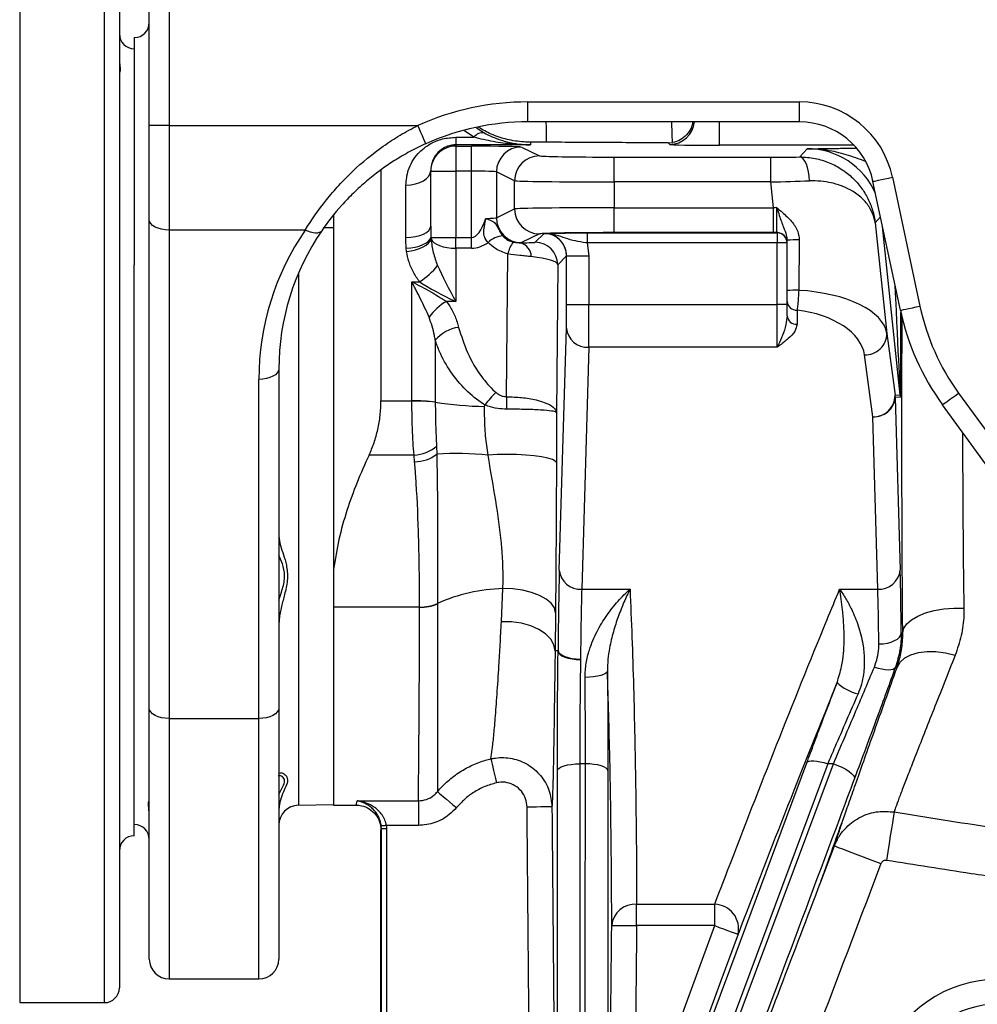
# Model space of a CAD drawing. Extents: x 117 to 1344, y 7 to 1887.
# Tile 9 of 15: x 764 to 956, y 142 to 340. Entities that reach past the tile are written whole.
import ezdxf

# ---------------------------------------------------------------- set-up
doc = ezdxf.new("R2010")
doc.units = 0
doc.layers.get('0').update_dxf_attribs({"linetype": 'CONTINUOUS'})

msp = doc.modelspace()

# ---------------------------------------------------------------- linework, layer by layer
at = {"color": 7, "linetype": 'CONTINUOUS'}
for p, q in [((790.01, 318.57), (790.01, 373.24)), ((794.01, 373.24), (794.01, 318.57)), ((764.01, 367.11), (764.01, 142.49)), ((781.01, 142.49), (781.01, 367.11)), ((784.01, 364.49), (784.01, 145.49)), ((787.01, 336.24), (787.01, 290.64)), ((866.01, 323.31), (920.51, 323.31)), ((866.01, 319.31), (866.01, 323.31)), ((920.51, 319.31), (920.51, 323.31)), ((790.01, 299.69), (790.01, 318.57)), ((794.01, 318.57), (790.01, 318.57)), ((794.01, 318.57), (794.01, 297.59)), ((794.01, 318.57), (843.89, 318.57)), ((920.51, 319.31), (866.01, 319.31)), ((904.45, 314.6), (904.45, 319.31)), ((855.17, 316.22), (853.29, 317.48)), ((855.68, 318.09), (857.25, 317.08)), ((851.51, 316.22), (855.17, 316.22)), ((851.51, 316.22), (851.51, 314.69)), ((851.51, 314.69), (851.51, 314.42)), ((866.51, 314.69), (851.51, 314.69)), ((851.51, 314.42), (854.68, 314.42)), ((851.51, 314.42), (851.51, 309.43)), ((854.68, 309.43), (854.68, 314.42)), ((869.69, 315.22), (866.51, 315.23)), ((866.51, 315.23), (866.51, 314.69)), ((894.14, 315.08), (895.01, 315.16)), ((894.45, 314.77), (894.14, 315.08)), ((931.45, 314.6), (904.45, 314.6)), ((864.68, 314.26), (868.31, 312.5)), ((920.55, 312.26), (922.03, 313.9)), ((883.3, 307.24), (883.3, 312.24)), ((883.3, 312.24), (914.72, 312.24)), ((914.72, 307.24), (914.72, 312.24)), ((836.51, 309.76), (836.51, 263.28)), ((846.51, 309.43), (846.51, 309.54)), ((846.51, 298.39), (846.51, 309.43)), ((846.51, 309.43), (851.51, 309.43)), ((851.51, 309.43), (851.51, 296.12)), ((854.68, 309.43), (851.51, 309.43)), ((854.68, 296.12), (854.68, 309.43)), ((863.31, 307.5), (859.68, 309.26)), ((859.68, 309.26), (859.68, 300.06)), ((841.51, 296.1), (841.51, 306.63)), ((863.31, 301.82), (863.31, 307.5)), ((883.3, 307.24), (883.3, 302.07)), ((914.72, 307.24), (883.3, 307.24)), ((915.26, 302.07), (914.72, 307.24)), ((940.75, 281.48), (935.25, 307.37)), ((939.16, 308.2), (944.66, 282.32)), ((827.01, 300.55), (827.01, 299.78)), ((859.68, 300.06), (863.31, 301.82)), ((883.3, 297.07), (883.3, 302.07)), ((883.3, 302.07), (915.26, 302.07)), ((915.26, 297.07), (915.26, 302.07)), ((790.01, 201.64), (790.01, 299.69)), ((827.01, 299.78), (827.01, 229.52)), ((936.76, 300.27), (935.68, 299.07)), ((935.68, 299.07), (938.02, 276.85)), ((821.3, 297.59), (794.01, 297.59)), ((794.01, 297.59), (794.01, 199.54)), ((827.01, 298.02), (825.08, 298.05)), ((846.51, 298.39), (846.54, 296.12)), ((868.31, 296.82), (864.68, 295.06)), ((867.48, 295.13), (869.25, 296.9)), ((869.25, 296.9), (869.3, 296.91)), ((877.87, 297.02), (916.01, 297.02)), ((877.87, 297.02), (877.87, 295.02)), ((915.26, 297.07), (883.3, 297.07)), ((916.01, 297.02), (916.01, 297.07)), ((916.01, 297.02), (916.01, 295.02)), ((940.73, 264.48), (937.17, 298.31)), ((846.54, 296.12), (851.51, 296.12)), ((846.54, 296.12), (846.57, 295.77)), ((851.51, 293.94), (851.51, 296.12)), ((851.51, 296.12), (854.68, 296.12)), ((854.68, 293.94), (854.68, 296.12)), ((916.01, 295.02), (877.87, 295.02)), ((877.87, 295.02), (878.25, 292.41)), ((918.01, 295.02), (916.01, 295.02)), ((916.01, 282.63), (916.01, 295.02)), ((918.01, 285.46), (918.01, 295.55)), ((841.64, 293.29), (841.57, 293.96)), ((851.51, 293.94), (851.51, 283.27)), ((854.68, 293.94), (851.51, 293.94)), ((861.72, 264.13), (861.96, 292.8)), ((787.01, 175.99), (787.01, 290.64)), ((871.98, 290.63), (871.73, 260.93)), ((873.75, 292.4), (871.98, 290.63)), ((873.76, 292.41), (873.75, 292.4)), ((873.76, 292.41), (878.25, 292.41)), ((873.76, 282.63), (873.76, 292.41)), ((878.25, 292.41), (878.25, 282.63)), ((819.94, 288.92), (819.94, 182.11)), ((842.67, 287.22), (844.25, 287.22)), ((851.51, 283.27), (849.65, 283.27)), ((918.01, 280.39), (918.01, 283.23)), ((873.76, 282.63), (878.25, 282.63)), ((878.25, 282.63), (916.01, 282.63)), ((918.01, 282.63), (916.01, 282.63)), ((916.01, 274.07), (916.01, 282.63)), ((920.01, 281.52), (920.01, 278.68)), ((872.3, 229.34), (873.71, 277.92)), ((938.02, 276.85), (939.69, 264.43)), ((878.21, 274.07), (876.8, 225.49)), ((916.01, 274.07), (878.21, 274.07)), ((935.21, 260.1), (933.54, 272.52)), ((816.01, 269.71), (816.01, 201.64)), ((812.01, 199.54), (812.01, 267.62)), ((836.51, 263.28), (842.72, 263.28)), ((842.72, 263.26), (842.72, 263.28)), ((847.41, 263.05), (847.41, 263.03)), ((939.69, 264.43), (940.73, 264.48)), ((940.75, 264.01), (939.71, 263.96)), ((939.71, 263.96), (940.71, 229.34)), ((952.43, 264.87), (976.32, 231.99)), ((857.38, 262.47), (857.38, 262.46)), ((973.08, 229.64), (949.19, 262.52)), ((936.21, 225.49), (935.21, 260.1)), ((847.65, 254.2), (847.7, 252.62)), ((843.14, 252.43), (834.12, 252.43)), ((843.27, 251.08), (843.14, 252.43)), ((827.01, 229.52), (827.01, 221.86)), ((860.68, 218.98), (860.98, 225.6)), ((876.8, 225.49), (886.49, 225.49)), ((928.55, 225.49), (936.21, 225.49)), ((827.01, 221.86), (827.01, 182.16)), ((844.27, 221.86), (827.01, 221.86)), ((844.27, 221.86), (844.27, 221.9)), ((847.84, 222.6), (847.84, 222.56)), ((871.53, 220.78), (871.45, 213.16)), ((860.68, 218.97), (860.68, 218.98)), ((871.45, 213.16), (871.45, 213.15)), ((872.05, 213.09), (871.45, 213.15)), ((872.05, 213.09), (872.06, 213.22)), ((876.56, 211.47), (876.55, 211.33)), ((940.09, 209.8), (939.75, 209.82)), ((790.01, 151.24), (790.01, 201.64)), ((816.01, 201.64), (816.01, 151.24)), ((794.01, 199.54), (812.01, 199.54)), ((794.01, 199.54), (794.01, 147.24)), ((812.01, 147.24), (812.01, 199.54)), ((877.54, 190.44), (876.42, 190.44)), ((926.17, 190.44), (895.89, 109.14)), ((927.31, 190.44), (926.17, 190.44)), ((819.94, 182.11), (827.01, 182.24)), ((827.01, 182.16), (831.51, 182.16)), ((831.72, 183.01), (844.03, 183.01)), ((844.03, 183.01), (844.03, 178.06)), ((836.61, 177.39), (836.58, 177.95)), ((844.03, 178.06), (837.57, 178.06)), ((929.06, 178.73), (929.06, 178.73)), ((929.06, 178.73), (929.06, 178.73)), ((836.51, 107.78), (836.51, 177.16)), ((837.61, 177.39), (836.61, 177.39)), ((836.61, 107.75), (836.61, 177.39)), ((837.61, 177.39), (837.61, 107.75)), ((924.76, 166.73), (927.5, 173.95)), ((887.82, 162.23), (903.48, 162.23)), ((887.82, 157.95), (887.82, 162.23)), ((903.48, 157.95), (903.48, 162.23)), ((903.48, 157.95), (887.82, 157.95)), ((794.01, 147.24), (812.01, 147.24)), ((764.01, 142.49), (781.01, 142.49))]:
    msp.add_line(p, q, dxfattribs=at)
at = {"color": 7, "linetype": 'CONTINUOUS', "flags": 128}
for points in [[(845.53, 314.92), (845.5, 314.98), (845.41, 315.18), (845.26, 315.51), (845.06, 315.97), (844.81, 316.52), (844.52, 317.16), (844.21, 317.85), (843.89, 318.57)], [(922.48, 307.47), (922.42, 308.4), (922.3, 309.3), (922.12, 310.12), (921.88, 310.84), (921.59, 311.44), (921.27, 311.88), (920.92, 312.16), (920.55, 312.26)], [(841.51, 306.63), (842.48, 306.69), (843.42, 306.86), (844.28, 307.12), (845.04, 307.49), (845.66, 307.93), (846.13, 308.43), (846.41, 308.98), (846.51, 309.54)], [(935.25, 307.37), (935.31, 307.38), (935.53, 307.43), (935.88, 307.5), (936.37, 307.61), (936.97, 307.73), (937.65, 307.88), (938.39, 308.04), (939.16, 308.2)], [(794.01, 297.59), (793.23, 297.63), (792.48, 297.75), (791.78, 297.94), (791.18, 298.2), (790.68, 298.52), (790.31, 298.88), (790.08, 299.28), (790.01, 299.69)], [(824.61, 297.44), (824.41, 297.23), (824.13, 297.08), (823.78, 296.99), (823.37, 296.98), (822.9, 297.03), (822.39, 297.15), (821.85, 297.34), (821.3, 297.59)], [(841.51, 296.1), (842.48, 296.14), (843.42, 296.27), (844.28, 296.48), (845.04, 296.77), (845.66, 297.12), (846.13, 297.51), (846.41, 297.94), (846.51, 298.39)], [(841.57, 293.96), (842.48, 294.04), (843.36, 294.18), (844.18, 294.39), (844.92, 294.66), (845.54, 294.98), (846.03, 295.34), (846.36, 295.73), (846.54, 296.12)], [(841.64, 293.29), (842.55, 293.43), (843.42, 293.64), (844.23, 293.9), (844.96, 294.22), (845.58, 294.58), (846.06, 294.96), (846.4, 295.37), (846.57, 295.77)], [(846.57, 295.77), (846.79, 295.4), (847.16, 295.05), (847.65, 294.73), (848.27, 294.46), (848.99, 294.24), (849.78, 294.08), (850.63, 293.98), (851.51, 293.94)], [(920.45, 295.6), (920.41, 292.25), (920.38, 288.88), (920.34, 285.5)], [(940.75, 281.48), (940.81, 281.5), (941.03, 281.54), (941.39, 281.62), (941.87, 281.72), (942.47, 281.85), (943.15, 281.99), (943.89, 282.15), (944.66, 282.32)], [(816.01, 269.71), (815.93, 269.3), (815.7, 268.91), (815.33, 268.55), (814.84, 268.23), (814.23, 267.97), (813.54, 267.78), (812.79, 267.66), (812.01, 267.62)], [(861.72, 264.13), (861.72, 263.84), (861.72, 263.53), (861.72, 263.22), (861.72, 262.91), (861.71, 262.59), (861.71, 262.27), (861.71, 261.95), (861.71, 261.63)], [(949.19, 262.52), (949.25, 262.56), (949.42, 262.69), (949.72, 262.9), (950.12, 263.19), (950.62, 263.55), (951.18, 263.96), (951.79, 264.41), (952.43, 264.87)], [(871.72, 250.9), (871.5, 251.22), (870.91, 251.52), (869.99, 251.8), (868.75, 252.04), (867.26, 252.25), (865.55, 252.4), (863.71, 252.5), (861.79, 252.53), (859.86, 252.51), (858.01, 252.43)], [(871.53, 220.78), (871.3, 221.75), (870.67, 222.67), (869.68, 223.52), (868.35, 224.26), (866.75, 224.86), (864.94, 225.29), (862.99, 225.54), (860.98, 225.6)], [(941.22, 216.73), (941.44, 217.65), (942.03, 218.54), (942.97, 219.36), (944.23, 220.1), (945.77, 220.72), (947.52, 221.2), (949.44, 221.53), (951.45, 221.69), (953.49, 221.68)], [(871.45, 213.16), (871.21, 214.34), (870.57, 215.48), (869.55, 216.51), (868.19, 217.41), (866.56, 218.13), (864.71, 218.65), (862.72, 218.93), (860.68, 218.98)], [(871.45, 213.15), (871.21, 214.33), (870.57, 215.47), (869.55, 216.5), (868.19, 217.4), (866.56, 218.12), (864.71, 218.64), (862.72, 218.93), (860.68, 218.97)], [(936.43, 214.5), (937.3, 214.55), (938.13, 214.68), (938.91, 214.88), (939.59, 215.16), (940.15, 215.49), (940.57, 215.87), (940.83, 216.28), (940.93, 216.71)], [(940.93, 216.71), (941.19, 216.73), (941.22, 216.73)], [(871.45, 213.16), (871.77, 213.19), (872.06, 213.22)], [(872.05, 213.09), (872.15, 212.76), (872.41, 212.43), (872.83, 212.13), (873.39, 211.87), (874.07, 211.65), (874.85, 211.48), (875.68, 211.38), (876.55, 211.33)], [(872.06, 213.22), (872.16, 212.88), (872.42, 212.56), (872.84, 212.26), (873.4, 211.99), (874.08, 211.77), (874.85, 211.61), (875.69, 211.51), (876.56, 211.47)], [(940.09, 209.8), (940.7, 210.82), (941.63, 211.68), (942.86, 212.34), (944.35, 212.79), (946.04, 213.01), (947.88, 212.99), (949.8, 212.73), (951.75, 212.25)], [(935.52, 209.86), (936.28, 209.64), (937.02, 209.48), (937.71, 209.37), (938.33, 209.33), (938.86, 209.36), (939.28, 209.45), (939.58, 209.61), (939.75, 209.82)], [(881.96, 209.02), (881.86, 208.78), (881.6, 208.56), (881.18, 208.35), (880.62, 208.17), (879.94, 208.01), (879.17, 207.9), (878.33, 207.82), (877.46, 207.79)], [(794.01, 199.54), (793.23, 199.58), (792.48, 199.7), (791.78, 199.89), (791.18, 200.15), (790.68, 200.47), (790.31, 200.84), (790.08, 201.23), (790.01, 201.64)], [(816.01, 201.64), (815.93, 201.23), (815.7, 200.84), (815.33, 200.47), (814.84, 200.15), (814.23, 199.89), (813.54, 199.7), (812.79, 199.58), (812.01, 199.54)], [(858.55, 191.43), (858.6, 191.22), (858.68, 190.87), (858.8, 190.39), (858.94, 189.78), (859.11, 189.08), (859.29, 188.31), (859.49, 187.48), (859.69, 186.62)], [(870.09, 37.21), (898.69, 113.83), (927.31, 190.44)], [(871.92, 189.06), (872.02, 189.33), (872.28, 189.59), (872.7, 189.82), (873.26, 190.03), (873.94, 190.21), (874.71, 190.33), (875.55, 190.41), (876.42, 190.44)], [(876.42, 190.44), (876.45, 126.87), (876.48, 63.3)], [(877.5, 112.5), (877.52, 151.47), (877.54, 190.44)], [(882.04, 189.05), (881.95, 189.32), (881.68, 189.58), (881.26, 189.82), (880.7, 190.03), (880.02, 190.21), (879.25, 190.33), (878.41, 190.41), (877.54, 190.44)], [(891.67, 109.32), (894.68, 117.38), (906.69, 149.63), (921.96, 190.63)], [(921.96, 190.63), (922.12, 190.82), (922.42, 190.95), (922.83, 191.03), (923.36, 191.03), (923.98, 190.98), (924.67, 190.85), (925.41, 190.67), (926.17, 190.44)], [(927.31, 190.44), (928.18, 190.11), (929.02, 189.74), (929.79, 189.34), (930.45, 188.92), (930.97, 188.51), (931.33, 188.12), (931.52, 187.77), (931.53, 187.48)], [(847.84, 184.84), (847.98, 184.72), (848.24, 184.51), (848.61, 184.2), (849.09, 183.8), (849.65, 183.33), (850.28, 182.8), (850.96, 182.23), (851.66, 181.65)], [(870.82, 181.79), (870.71, 181.79), (870.42, 181.79), (869.96, 181.78), (869.33, 181.78), (868.58, 181.77), (867.72, 181.76), (866.79, 181.75), (865.82, 181.75)], [(939.48, 180.77), (939.41, 180.32), (939.29, 179.58), (939.14, 178.6), (938.94, 177.38), (938.72, 175.97), (938.48, 174.42), (938.22, 172.76), (937.95, 171.05)], [(837.57, 178.06), (837.38, 178.04), (837.2, 178.02), (837.03, 178), (836.88, 177.98), (836.76, 177.97), (836.66, 177.96), (836.6, 177.95), (836.58, 177.95)], [(927.5, 173.95), (927.7, 173.88), (928.25, 173.67), (929.12, 173.34), (930.28, 172.9), (931.69, 172.36), (933.3, 171.75), (935.04, 171.09), (936.85, 170.4)], [(882.83, 158), (882.93, 158), (883.22, 158), (883.68, 157.99), (884.3, 157.99), (885.06, 157.98), (885.92, 157.97), (886.85, 157.96), (887.82, 157.95)], [(887.33, 113.75), (891.22, 124.4), (903.48, 157.95)], [(908.17, 156.23), (904.74, 146.84), (892.03, 112.04)], [(903.48, 157.95), (904.39, 157.61), (905.26, 157.29), (906.07, 157), (906.78, 156.74), (907.36, 156.53), (907.8, 156.37), (908.07, 156.27), (908.17, 156.23)]]:
    msp.add_lwpolyline(points, dxfattribs=at)
at = {"color": 7, "linetype": 'CONTINUOUS'}
for centre, radius, start, end in [((787.01, 339.24), 3, 270, 0), ((787.01, 336.99), 3, 180, 270), ((920.51, 304.24), 19.07, 12, 90), ((894.45, 319.78), 5, 270.0207, 354.6234), ((920.51, 304.24), 15.07, 12, 90), ((856.9, 315), 2.11, 80.2774, 144.6909), ((851.51, 309.43), 5, 89.9952, 179.9956), ((864.68, 309.26), 5, 90.0552, 179.9732), ((868.31, 307.49), 5, 90.0572, 179.9711), ((868.31, 301.82), 5, 180.0289, 269.9428), ((864.68, 300.06), 5, 180.0268, 269.9448), ((869.25, 292.4), 4.5, 0.0208, 89.9792), ((869.48, 295.46), 1.46, 81.888, 89.3821), ((916.01, 295.07), 2, 0.002, 90.0074), ((916.01, 295.02), 2, 0.002, 90.0074), ((861.23, 291.74), 4.67, 93.2627, 133.7619), ((867.91, 291.52), 6.08, 142.9332, 167.8365), ((863.65, 292.14), 3.03, 2.0916, 72.5529), ((867.48, 290.63), 4.5, 0.0208, 89.9792), ((919.75, 268.6), 27.01, 88.5026, 93.6943), ((837.12, 298.79), 13.59, 301.6322, 322.3372), ((919.69, 250.61), 34.89, 88.9395, 92.7666), ((855.91, 272.91), 12.11, 121.1374, 143.5667), ((919.87, 283.39), 1.87, 184.7564, 274.0706), ((989.59, 291.87), 49.93, 192, 216), ((989.59, 291.87), 45.93, 192, 216), ((919.87, 280.55), 1.87, 184.7564, 274.0706), ((853.01, 270.8), 7.31, 97.2268, 140.2119), ((877.95, 278.32), 4.26, 185.3521, 273.4666), ((933.7, 276.84), 4.32, 267.9687, 0.0876), ((843.44, 230.17), 33.12, 83.1151, 91.2448), ((843.45, 229.55), 33.72, 83.2619, 91.2477), ((858.59, 335.1), 72.93, 261.1813, 268.9774), ((935.36, 264.42), 4.32, 267.9687, 0.0876), ((935.47, 264.36), 4.26, 266.5328, 354.6476), ((935.2, 263.96), 4.51, 0.0063, 5.993), ((936.25, 264.01), 4.5, 359.9998, 5.9994), ((842.9, 259.67), 7.25, 271.8983, 310.9588), ((843.21, 258.38), 7.31, 270.4734, 307.9248), ((851.67, 188.19), 64.55, 84.3594, 93.5189), ((876.54, 229.74), 4.26, 185.3512, 273.4674), ((936.47, 229.74), 4.26, 266.5327, 354.6486), ((861.56, 192.83), 32.78, 91.0046, 114.7429), ((844.47, 230.41), 8.5, 268.6996, 293.3461), ((844.47, 230.36), 8.5, 268.6631, 293.3206), ((934.35, 213.34), 9.11, 226.1385, 256.6454), ((820.01, 178.11), 4, 91, 180), ((787.01, 175.24), 3, 0, 90), ((787.01, 172.99), 3, 90, 180), ((887.5, 157.54), 4.7, 86.0695, 174.3779), ((903.37, 157.31), 4.92, 347.3687, 88.7337), ((794.01, 151.24), 4, 180, 270), ((812.01, 151.24), 4, 270, 0), ((960.46, 122.16), 25.04, 90, 159.5484), ((781.01, 145.49), 3, 270, 0), ((960.46, 122.16), 20.04, 90, 159.5484)]:
    msp.add_arc(centre, radius, start, end, dxfattribs=at)
for centre, major_axis, ratio, start_param, end_param in [((866.01, 269.3), (0, 54.01), 0.999848, 0, 0.422016), ((866.01, 269.3), (0, 50.01), 0.999823, 0, 0.422016), ((854.68, 314.25), (10, 0), 0.017455, 0.035984, 1.570796), ((904.45, 314.78), (10, 0), 0.017455, 3.159046, 4.712389), ((883.3, 312.5), (15, 0), 0.017455, 3.177577, 4.712389), ((922.03, 298.9), (10.04, 11.15), 0.999541, 5.858594, 7.016086), ((914.69, 312.5), (15.08, 0), 0.017359, 4.714214, 5.111773), ((854.68, 309.25), (5, 0), 0.03491, 0.035984, 1.570796), ((883.3, 307.51), (20, 0), 0.013091, 3.177577, 4.712389), ((914.69, 307.51), (20.06, 0.52), 0.013082, 4.71342, 5.110979), ((883.3, 301.81), (20, 0), 0.013091, 1.570796, 3.105608), ((915.29, 301.81), (20.06, 0.52), 0.013082, 1.537932, 1.571828), ((854.68, 316.76), (0, 20.64), 0.242295, 3.141593, 3.758011), ((854.68, 300.06), (5, 0), 0.03491, 5.328807, 6.247201), ((866.01, 267.62), (54, 0), 0.989512, 2.546096, 3.141593), ((866.01, 269.71), (50, 0), 0.988685, 2.546096, 3.141593), ((883.3, 296.81), (15, 0), 0.017455, 2.783415, 3.105608), ((883.3, 296.81), (15, 0), 0.017455, 1.570796, 2.739519), ((915.29, 296.81), (15.08, 0), 0.017359, 1.523071, 1.572621), ((854.68, 314.58), (0, 20.64), 0.484591, 3.141593, 3.479863), ((861.98, 295.13), (5.5, 0), 0.019561, 5.199625, 6.263624), ((854.68, 295.06), (10, 0), 0.017455, 6.123128, 6.247201), ((861.98, 290.63), (10, -0.04), 0.185469, 0.018493, 1.082492), ((851.51, 285.45), (-4.91, 9.25), 0.099424, 0.942958, 1.755713), ((851.51, 285.45), (9.96, -4.67), 0.180092, 3.983779, 4.796535), ((917.98, 276.21), (20.08, 0.02), 0.46527, 0.065899, 1.452644), ((936.25, 354.91), (-4.48, 90.43), 0.000968, 3.14155, 3.85311), ((873.66, 282.63), (0, 5.5), 0.017455, 3.683575, 4.712389), ((878.16, 282.63), (0, 10), 0.0096, 3.683575, 4.712389), ((917.98, 272.36), (15.61, -0.91), 0.595165, 0.114936, 1.475097), ((940.75, 354.91), (0, 90.9), 0.001824, 3.141688, 3.763408), ((872.61, 199.79), (0, 34.5), 0.017455, 0.541982, 1.170863), ((940.4, 199.79), (0, 34.5), 0.017455, 5.224877, 5.741203), ((877.11, 199.79), (0, 30), 0.020073, 0.541982, 1.170863), ((935.9, 199.79), (0, 30), 0.020073, 5.224877, 5.741203), ((831.51, 257.16), (0, 75), 0.018619, 3.141593, 3.292161), ((836.51, 257.16), (0, 80), 0.017455, 3.142683, 3.217976)]:
    msp.add_ellipse(centre, major_axis=major_axis, ratio=ratio, start_param=start_param, end_param=end_param, dxfattribs=at)
for points, knots in [([(784.02, 331.9), (784.04, 331.56), (784.1, 330.58), (784.25, 329.51), (784.04, 329.11), (784.02, 329.14), (784.02, 329.14)], [0, 0, 0, 0, 0.201052, 0.577238, 0.981367, 1, 1, 1, 1]), ([(821.3, 297.59), (822.56, 299.62), (823.97, 301.65), (826.35, 304.62), (827.18, 305.59), (828.95, 307.52), (829.88, 308.47), (832.75, 311.2), (834.8, 312.89), (838.07, 315.2), (839.2, 315.94), (841.5, 317.32), (842.68, 317.97), (843.89, 318.57)], [0, 0, 0, 0, 0.25, 0.25, 0.375, 0.375, 0.5, 0.5, 0.75, 0.75, 0.875, 0.875, 1, 1, 1, 1]), ([(869.62, 319.31), (869.63, 318.84), (869.65, 317.68), (869.68, 316.14), (869.69, 315.22)], [0, 0, 0, 0, 0.403615, 1, 1, 1, 1]), ([(895.01, 315.16), (894.96, 316.64), (894.92, 318.15), (894.87, 319.28), (894.86, 319.31)], [0, 0, 0, 0, 0.976666, 1, 1, 1, 1]), ([(899.06, 319.31), (898.98, 318.88), (898.8, 317.93), (897.91, 316.66), (896.61, 315.6), (895.54, 315.3), (895.01, 315.16)], [0, 0, 0, 0, 0.2106409, 0.4780603, 0.7389017, 1, 1, 1, 1]), ([(866.51, 315.23), (866.06, 315.24), (864.49, 315.28), (861.81, 315.71), (858.73, 316.68), (856.92, 317.72), (856.09, 318.2)], [0, 0, 0, 0, 0.122462, 0.428963, 0.735488, 1, 1, 1, 1]), ([(857.25, 317.08), (858.01, 316.68), (858.77, 316.33), (860.3, 315.75), (861.07, 315.5), (862.61, 315.11), (863.39, 314.97), (864.56, 314.81), (864.95, 314.77), (865.53, 314.73), (865.73, 314.72), (866.12, 314.7), (866.31, 314.7), (866.51, 314.69)], [0, 0, 0, 0, 0.25, 0.25, 0.5, 0.5, 0.75, 0.75, 0.875, 0.875, 0.9375, 0.9375, 1, 1, 1, 1]), ([(845.53, 314.92), (844.44, 314.43), (843.37, 313.9), (841.27, 312.78), (840.25, 312.18), (837.25, 310.28), (835.36, 308.89), (833.13, 307), (832.69, 306.61), (831.82, 305.82), (831.4, 305.42), (830.16, 304.21), (829.37, 303.39), (827.13, 300.89), (825.8, 299.17), (824.61, 297.44)], [0, 0, 0, 0, 0.125, 0.125, 0.25, 0.25, 0.5, 0.5, 0.5625, 0.5625, 0.625, 0.625, 0.75, 0.75, 1, 1, 1, 1]), ([(841.51, 306.63), (841.6, 307.63), (841.75, 309.27), (842.74, 311.35), (843.82, 312.85), (845.11, 314.05), (846.69, 315.11), (848.82, 316.01), (850.61, 316.15), (851.51, 316.22)], [0, 0, 0, 0, 0.210027, 0.346565, 0.483029, 0.589885, 0.696618, 0.847, 1, 1, 1, 1]), ([(851.51, 314.69), (851.23, 314.68), (850.77, 314.66), (849.88, 314.44), (848.73, 313.92), (847.5, 312.8), (846.67, 311.29), (846.56, 310.08), (846.51, 309.54)], [0, 0, 0, 0, 0.068459, 0.116416, 0.247287, 0.461898, 0.763116, 1, 1, 1, 1]), ([(866.51, 314.69), (866.5, 314.69), (865.31, 314.7), (862.82, 314.82), (859.04, 315.27), (856.46, 315.9), (855.17, 316.22)], [0, 0, 0, 0, 0.002625, 0.312993, 0.655039, 1, 1, 1, 1]), ([(894.14, 315.08), (890.05, 315.11), (881.85, 315.15), (873.74, 315.2), (869.69, 315.22)], [0, 0, 0, 0, 0.4998671, 1, 1, 1, 1]), ([(922.03, 313.9), (922.04, 313.9), (923, 313.92), (924.92, 313.95), (927.88, 313.99), (930.16, 314.02), (931.5, 314.03), (931.75, 314.03)], [0, 0, 0, 0, 0.001667, 0.324649, 0.647223, 0.932695, 1, 1, 1, 1]), ([(933.73, 311.38), (932.44, 311.86), (929.89, 312.8), (926.01, 313.69), (923.36, 313.91), (922.04, 313.9), (922.03, 313.9)], [0, 0, 0, 0, 0.336233, 0.667352, 0.99803, 1, 1, 1, 1]), ([(920.55, 312.26), (921.61, 312.27), (922.63, 312.16), (924.12, 311.87), (924.6, 311.75), (925.56, 311.46), (926.03, 311.29), (927.37, 310.73), (928.21, 310.28), (929.38, 309.52), (929.75, 309.25), (930.48, 308.68), (930.82, 308.38), (931.8, 307.45), (932.38, 306.79), (933.4, 305.4), (933.85, 304.67), (934.42, 303.52), (934.6, 303.13), (934.91, 302.34), (935.05, 301.94), (935.29, 301.13), (935.39, 300.72), (935.52, 300.11), (935.56, 299.9), (935.61, 299.59), (935.63, 299.49), (935.66, 299.28), (935.67, 299.17), (935.68, 299.07)], [0, 0, 0, 0, 0.125, 0.125, 0.1875, 0.1875, 0.25, 0.25, 0.375, 0.375, 0.4375, 0.4375, 0.5, 0.5, 0.625, 0.625, 0.75, 0.75, 0.8125, 0.8125, 0.875, 0.875, 0.9375, 0.9375, 0.96875, 0.96875, 0.984375, 0.984375, 1, 1, 1, 1]), ([(935.68, 299.07), (935.68, 299.08), (935.68, 299.08), (935.68, 299.11), (935.66, 299.2), (935.62, 299.48), (935.42, 300.41), (934.79, 301.93), (933.35, 303.79), (931.44, 305.29), (929.24, 306.39), (927.06, 307.06), (924.79, 307.45), (923.25, 307.46), (922.48, 307.47)], [0, 0, 0, 0, 0.001121, 0.002193, 0.006866, 0.021512, 0.067682, 0.22389, 0.388476, 0.552915, 0.676066, 0.799108, 0.89959, 1, 1, 1, 1]), ([(916.01, 297.07), (916, 297.14), (915.98, 297.27), (915.96, 298.16), (915.95, 299.45), (915.94, 300.84), (915.94, 301.74), (915.94, 302.09)], [0, 0, 0, 0, 0.216971, 0.433858, 0.650526, 0.866993, 1, 1, 1, 1]), ([(915.94, 302.09), (915.94, 302.08), (916.11, 301.55), (916.55, 300.17), (917.19, 298.35), (917.86, 296.85), (917.97, 295.9), (918.01, 295.55)], [0, 0, 0, 0, 0.001956, 0.228679, 0.588632, 0.850882, 1, 1, 1, 1]), ([(915.94, 302.09), (915.94, 302.09), (916.32, 301.76), (917.36, 300.89), (918.91, 299.43), (920.23, 297.55), (920.39, 296.18), (920.45, 295.6)], [0, 0, 0, 0, 0.001543, 0.182045, 0.499183, 0.790111, 1, 1, 1, 1]), ([(858, 295.11), (857.79, 295.36), (857.49, 295.7), (857.17, 296.47), (857.1, 297.23), (857.22, 298.13), (857.35, 298.82), (857.47, 299.38), (857.53, 299.68), (857.56, 299.84), (857.57, 299.9), (857.57, 299.92), (857.57, 299.92)], [0, 0, 0, 0, 0.196256, 0.273606, 0.488299, 0.63034, 0.806726, 0.90061, 0.966387, 0.989329, 0.996467, 1, 1, 1, 1]), ([(857.57, 299.92), (857.58, 299.92), (857.71, 299.88), (857.95, 299.79), (858.39, 299.62), (859.01, 299.32), (859.48, 298.95), (859.81, 298.39), (860.01, 297.99), (860.21, 297.58), (860.52, 297.01), (860.78, 296.65), (860.96, 296.4)], [0, 0, 0, 0, 0.002716, 0.075049, 0.146942, 0.287772, 0.534839, 0.621225, 0.685833, 0.750102, 0.826013, 1, 1, 1, 1]), ([(869.3, 296.91), (869.3, 296.91), (869.36, 296.91), (869.43, 296.91), (869.5, 296.91)], [0, 0, 0, 0, 0.039425, 1, 1, 1, 1]), ([(873.76, 292.41), (873.71, 292.91), (873.61, 293.92), (872.83, 295.27), (871.69, 296.29), (870.44, 296.82), (869.61, 296.88), (869.3, 296.91)], [0, 0, 0, 0, 0.216003, 0.431935, 0.647791, 0.863632, 1, 1, 1, 1]), ([(869.69, 296.9), (869.56, 296.9), (869.43, 296.91), (869.3, 296.91), (869.3, 296.91)], [0, 0, 0, 0, 0.967259, 1, 1, 1, 1]), ([(869.5, 296.91), (869.92, 296.92), (870.75, 296.95), (872.4, 296.98), (874.63, 297.01), (876.66, 297.02), (877.74, 297.02), (877.87, 297.02)], [0, 0, 0, 0, 0.217371, 0.4339, 0.698655, 0.965059, 1, 1, 1, 1]), ([(877.87, 295.02), (877.78, 295.03), (876.98, 295.13), (875.41, 295.38), (873.51, 295.94), (871.65, 296.63), (870.34, 296.81), (869.69, 296.9)], [0, 0, 0, 0, 0.028745, 0.255234, 0.503395, 0.752375, 1, 1, 1, 1]), ([(846.57, 295.77), (846.65, 294.86), (846.8, 293.96), (847.23, 292.19), (847.51, 291.33), (847.88, 290.49)], [0, 0, 0, 0, 0.5, 0.5, 1, 1, 1, 1]), ([(861.96, 292.8), (861.09, 293.1), (859.58, 293.63), (858.47, 294.67), (858, 295.11)], [0, 0, 0, 0, 0.577533, 1, 1, 1, 1]), ([(860.96, 296.4), (861.09, 296.26), (861.3, 296.03), (861.92, 295.58), (862.51, 295.32), (862.99, 295.2), (863.05, 295.18)], [0, 0, 0, 0, 0.2643467, 0.4245154, 0.9208624, 1, 1, 1, 1]), ([(863.05, 295.18), (863.24, 295.15), (863.52, 295.09), (864.04, 295.04), (864.34, 295.04), (864.56, 295.04)], [0, 0, 0, 0, 0.311497, 0.481973, 1, 1, 1, 1]), ([(844.25, 287.22), (843.81, 287.85), (842.93, 289.12), (842.06, 291.19), (841.78, 292.61), (841.64, 293.29)], [0, 0, 0, 0, 0.3348341, 0.6799956, 1, 1, 1, 1]), ([(866.68, 292.25), (866.32, 292.29), (865.94, 292.33), (865.18, 292.41), (864.79, 292.45), (863.59, 292.58), (862.78, 292.68), (861.96, 292.8)], [0, 0, 0, 0, 0.25, 0.25, 0.5, 0.5, 1, 1, 1, 1]), ([(842.72, 263.28), (842.72, 265.14), (842.71, 268.86), (842.7, 274.38), (842.69, 279.84), (842.68, 284.1), (842.67, 286.54), (842.67, 287.22)], [0, 0, 0, 0, 0.227357, 0.455708, 0.683076, 0.911436, 1, 1, 1, 1]), ([(846.17, 280.1), (845.9, 280.71), (845.62, 281.32), (845.05, 282.53), (844.76, 283.13), (844.17, 284.33), (843.87, 284.92), (843.42, 285.79), (843.27, 286.08), (842.97, 286.66), (842.82, 286.94), (842.67, 287.22)], [0, 0, 0, 0, 0.25, 0.25, 0.5, 0.5, 0.75, 0.75, 0.875, 0.875, 1, 1, 1, 1]), ([(842.67, 287.22), (842.68, 287.22), (843.95, 286.59), (846.36, 285.32), (848.61, 283.92), (849.65, 283.27)], [0, 0, 0, 0, 0.002519, 0.536739, 1, 1, 1, 1]), ([(918.01, 283.23), (918.01, 283.35), (918.01, 283.49), (918.01, 283.81), (918.01, 283.99), (918.01, 284.37), (918.01, 284.58), (918.01, 285.02), (918.01, 285.24), (918.01, 285.46)], [0, 0, 0, 0, 0.25, 0.25, 0.5, 0.5, 0.75, 0.75, 1, 1, 1, 1]), ([(920.34, 285.5), (920.32, 284.99), (920.27, 283.97), (920.16, 282.61), (920.07, 281.86), (920.01, 281.55), (920.01, 281.52)], [0, 0, 0, 0, 0.319094, 0.636454, 0.95684, 1, 1, 1, 1]), ([(849.65, 283.27), (850.09, 282.63), (850.97, 281.32), (851.69, 279.52), (851.99, 278.41), (852.09, 278.05)], [0, 0, 0, 0, 0.39682, 0.80448, 1, 1, 1, 1]), ([(847.4, 275.48), (847.35, 275.8), (847.11, 277.38), (846.59, 278.89), (846.17, 280.1)], [0, 0, 0, 0, 0.205416, 1, 1, 1, 1]), ([(918.01, 280.39), (917.95, 279.8), (917.81, 278.42), (917.11, 276.41), (916.49, 275), (916.13, 274.29), (916.04, 274.12), (916.01, 274.08), (916.01, 274.07), (916.01, 274.07)], [0, 0, 0, 0, 0.246398, 0.568438, 0.890047, 0.974827, 0.994308, 0.997858, 1, 1, 1, 1]), ([(941.22, 216.73), (941.2, 219.55), (941.15, 225.21), (941.1, 234.15), (941.07, 243.53), (941.05, 253.33), (941.05, 263.4), (941.07, 272.4), (941.09, 277.88), (941.1, 280.11)], [0, 0, 0, 0, 0.143471, 0.287328, 0.430792, 0.584934, 0.739566, 0.893704, 1, 1, 1, 1]), ([(852.09, 278.05), (852.63, 276.34), (853.71, 272.87), (856.24, 268.54), (858.43, 266.02), (859.49, 265.08), (859.56, 265.02)], [0, 0, 0, 0, 0.358439, 0.727951, 0.982514, 1, 1, 1, 1]), ([(920.01, 278.68), (919.9, 278.2), (919.68, 277.19), (918.29, 275.79), (916.98, 274.78), (916.2, 274.21), (916.01, 274.07), (916.01, 274.07)], [0, 0, 0, 0, 0.2826527, 0.5911259, 0.9013698, 0.9981979, 1, 1, 1, 1]), ([(857.38, 262.46), (857.28, 262.53), (855.88, 263.41), (853.34, 265.51), (850.39, 269.1), (848.46, 272.53), (847.67, 274.72), (847.4, 275.48)], [0, 0, 0, 0, 0.01922, 0.278607, 0.563515, 0.848772, 1, 1, 1, 1]), ([(859.56, 265.02), (859.53, 264.99), (859.14, 264.62), (858.35, 263.78), (857.71, 262.92), (857.38, 262.47)], [0, 0, 0, 0, 0.037702, 0.498974, 1, 1, 1, 1]), ([(859.56, 265.02), (859.66, 264.94), (860.04, 264.63), (860.74, 264.23), (861.42, 264.16), (861.72, 264.13)], [0, 0, 0, 0, 0.1619464, 0.6283263, 1, 1, 1, 1]), ([(834.12, 252.43), (834.47, 253.23), (835.17, 254.84), (835.91, 257.53), (836.41, 260.37), (836.48, 262.3), (836.51, 263.28)], [0, 0, 0, 0, 0.246947, 0.500119, 0.746101, 1, 1, 1, 1]), ([(843.14, 252.43), (843.07, 253.26), (842.94, 254.95), (842.84, 257.04), (842.75, 259.8), (842.73, 261.68), (842.72, 263.26)], [0, 0, 0, 0, 0.247936, 0.500897, 0.580349, 1, 1, 1, 1]), ([(847.41, 263.03), (847.42, 261.92), (847.43, 259.68), (847.53, 256.7), (847.62, 254.91), (847.65, 254.2)], [0, 0, 0, 0, 0.36813, 0.747327, 1, 1, 1, 1]), ([(861.72, 264.13), (862.73, 264.1), (864.85, 264.03), (867.43, 263.58), (869.65, 262.92), (871.25, 262.06), (871.71, 261.31), (871.73, 260.93), (871.73, 260.93)], [0, 0, 0, 0, 0.194884, 0.406117, 0.54987, 0.774188, 0.998192, 1, 1, 1, 1]), ([(857.29, 262.18), (857.29, 262.21), (857.32, 262.29), (857.35, 262.38), (857.37, 262.45), (857.38, 262.46)], [0, 0, 0, 0, 0.266032, 0.863598, 1, 1, 1, 1]), ([(858.01, 252.43), (857.82, 253.7), (857.44, 256.29), (857.31, 259.59), (857.29, 261.56), (857.29, 262.18)], [0, 0, 0, 0, 0.399446, 0.809223, 1, 1, 1, 1]), ([(861.71, 261.63), (861.12, 261.65), (859.83, 261.71), (858.38, 262.08), (857.58, 262.39), (857.38, 262.47)], [0, 0, 0, 0, 0.390508, 0.846911, 1, 1, 1, 1]), ([(871.73, 260.93), (871.73, 260.93), (871.71, 261.03), (871.25, 261.21), (869.64, 261.4), (867.43, 261.53), (864.84, 261.61), (862.72, 261.62), (861.71, 261.63)], [0, 0, 0, 0, 0.001809, 0.225832, 0.450099, 0.593824, 0.805063, 1, 1, 1, 1]), ([(871.73, 260.93), (871.73, 259.26), (871.73, 255.9), (871.72, 252.58), (871.72, 250.9)], [0, 0, 0, 0, 0.497472, 1, 1, 1, 1]), ([(953.24, 256.95), (953.24, 255.91), (953.23, 251.93), (953.26, 244.81), (953.32, 235.75), (953.4, 227.95), (953.46, 223.39), (953.49, 221.68)], [0, 0, 0, 0, 0.085283, 0.326125, 0.585466, 0.844814, 1, 1, 1, 1]), ([(834.12, 252.43), (833.29, 250.6), (831.63, 246.95), (829.6, 241.28), (827.96, 235.48), (827.32, 231.5), (827.01, 229.52)], [0, 0, 0, 0, 0.24768, 0.495315, 0.747685, 1, 1, 1, 1]), ([(844.27, 221.9), (844.23, 226.98), (844.17, 235.73), (843.69, 245.46), (843.35, 250.1), (843.27, 251.08)], [0, 0, 0, 0, 0.521748, 0.89963, 1, 1, 1, 1]), ([(847.7, 252.62), (847.76, 249.57), (847.88, 242.96), (847.84, 232.95), (847.84, 226.05), (847.84, 222.6)], [0, 0, 0, 0, 0.299383, 0.649555, 1, 1, 1, 1]), ([(860.98, 225.6), (861.01, 226.93), (861.05, 229.58), (860.71, 235.1), (859.77, 242.16), (858.66, 248.44), (858.1, 251.89), (858.01, 252.43)], [0, 0, 0, 0, 0.1554686, 0.3109631, 0.6273697, 0.9418926, 1, 1, 1, 1]), ([(871.72, 250.9), (871.72, 250.28), (871.7, 246.37), (871.67, 239.29), (871.61, 229.78), (871.56, 223.79), (871.53, 220.78)], [0, 0, 0, 0, 0.058983, 0.371477, 0.684087, 1, 1, 1, 1]), ([(816.01, 236.11), (816.09, 235.51), (816.25, 234.41), (816.95, 232.41), (817.62, 230.22), (817.87, 227.6), (817.29, 224.9), (816.6, 222.32), (816.1, 220.13), (816.03, 218.77), (816.01, 218.25)], [0, 0, 0, 0, 0.14306, 0.264052, 0.387255, 0.533387, 0.677583, 0.799747, 0.924429, 1, 1, 1, 1]), ([(816.01, 223.28), (816.19, 223.82), (816.66, 225.25), (817.33, 227.57), (817.01, 230.02), (816.36, 231.55), (816.06, 232.22), (816.01, 232.34)], [0, 0, 0, 0, 0.165733, 0.436614, 0.707324, 0.944184, 1, 1, 1, 1]), ([(877.46, 207.79), (877.5, 208.74), (877.59, 210.65), (878.42, 213.78), (879.8, 217.06), (881.81, 220.33), (884.07, 223.17), (885.68, 224.77), (886.49, 225.48), (886.49, 225.49)], [0, 0, 0, 0, 0.120486, 0.241252, 0.426024, 0.611175, 0.804849, 0.998599, 1, 1, 1, 1]), ([(886.49, 225.49), (886.49, 225.48), (886.08, 224.66), (885.27, 222.92), (884.13, 220.08), (883.11, 217.01), (882.43, 214.11), (882.01, 211.42), (881.98, 209.82), (881.96, 209.02)], [0, 0, 0, 0, 0.001502, 0.198385, 0.39524, 0.581225, 0.767075, 0.883598, 1, 1, 1, 1]), ([(886.49, 225.49), (886.62, 222.27), (887.03, 212.38), (887.56, 192.46), (887.78, 174.59), (887.82, 163.4), (887.82, 162.23)], [0, 0, 0, 0, 0.1525, 0.469323, 0.944572, 1, 1, 1, 1]), ([(903.48, 162.23), (904.34, 164.5), (908.43, 175.17), (915.87, 194.23), (923.42, 213.04), (927.71, 223.45), (928.55, 225.49)], [0, 0, 0, 0, 0.10743, 0.505335, 0.903237, 1, 1, 1, 1]), ([(928.04, 206.77), (928.38, 207.85), (929.01, 209.83), (929.35, 212.59), (929.5, 215.42), (929.42, 218.38), (929.09, 221.96), (928.76, 224.22), (928.55, 225.48), (928.55, 225.49)], [0, 0, 0, 0, 0.143238, 0.262657, 0.382173, 0.554037, 0.725995, 0.998587, 1, 1, 1, 1]), ([(928.55, 225.49), (928.55, 225.48), (928.97, 224.9), (929.81, 223.64), (931.1, 221.24), (932.34, 218.23), (933.22, 214.86), (933.57, 211.54), (933.45, 208.81), (933, 206.42), (932.5, 205.13), (932.25, 204.48)], [0, 0, 0, 0, 0.001312, 0.133334, 0.265335, 0.433511, 0.601419, 0.722717, 0.843782, 0.921925, 1, 1, 1, 1]), ([(844.03, 183.01), (844.03, 183.41), (844.04, 184.32), (844.06, 186.75), (844.09, 190.22), (844.13, 194.55), (844.16, 199.66), (844.2, 205.45), (844.23, 211.25), (844.25, 216.75), (844.27, 220.16), (844.27, 221.86)], [0, 0, 0, 0, 0.098296, 0.221835, 0.345786, 0.469325, 0.590076, 0.711212, 0.831962, 0.915981, 1, 1, 1, 1]), ([(847.84, 222.56), (847.84, 219.67), (847.84, 215.31), (847.84, 210.02), (847.84, 205.98), (847.84, 202.02), (847.84, 198.18), (847.84, 194.72), (847.84, 191.78), (847.84, 189.36), (847.84, 187.42), (847.84, 185.86), (847.84, 185.18), (847.84, 184.84)], [0, 0, 0, 0, 0.148082, 0.223609, 0.299136, 0.388927, 0.478719, 0.571099, 0.663479, 0.746602, 0.829725, 0.914862, 1, 1, 1, 1]), ([(953.49, 221.68), (953.49, 221.22), (953.48, 219.33), (953.07, 216.07), (952.19, 213.53), (951.75, 212.25)], [0, 0, 0, 0, 0.13899, 0.564106, 1, 1, 1, 1]), ([(858.55, 191.43), (858.56, 191.46), (858.65, 191.94), (858.84, 193.21), (859.13, 195.9), (859.46, 199.55), (859.81, 204.24), (860.15, 209.37), (860.44, 214.33), (860.6, 217.43), (860.68, 218.97)], [0, 0, 0, 0, 0.010548, 0.158237, 0.306404, 0.454077, 0.618659, 0.783234, 0.891617, 1, 1, 1, 1]), ([(940.93, 216.71), (940.89, 215.58), (940.81, 213.28), (940.11, 210.98), (939.75, 209.82)], [0, 0, 0, 0, 0.491544, 1, 1, 1, 1]), ([(940.09, 209.8), (940.37, 210.71), (940.93, 212.54), (941.22, 214.94), (941.22, 216.39), (941.22, 216.73)], [0, 0, 0, 0, 0.429039, 0.864739, 1, 1, 1, 1]), ([(935.52, 209.86), (935.74, 210.47), (936.19, 211.72), (936.41, 213.29), (936.42, 214.21), (936.43, 214.5)], [0, 0, 0, 0, 0.398131, 0.808382, 1, 1, 1, 1]), ([(871.45, 213.15), (871.43, 211.38), (871.38, 207.84), (871.3, 202.16), (871.21, 196.32), (871.12, 191), (871.02, 186.88), (870.93, 183.87), (870.86, 182.4), (870.83, 181.86), (870.82, 181.79)], [0, 0, 0, 0, 0.1075036, 0.2150088, 0.3778601, 0.5407205, 0.6863129, 0.8323948, 0.9780064, 1, 1, 1, 1]), ([(871.92, 189.06), (871.92, 191.1), (871.92, 195.27), (871.94, 201.53), (871.99, 207.58), (872.03, 211.24), (872.05, 213.09)], [0, 0, 0, 0, 0.258336, 0.525956, 0.759595, 1, 1, 1, 1]), ([(951.75, 212.25), (950.99, 210.33), (949.47, 206.51), (947.38, 201.23), (945.45, 196.36), (943.81, 192.17), (942.45, 188.69), (941.34, 185.81), (940.43, 183.43), (939.83, 181.77), (939.57, 181.05), (939.48, 180.77)], [0, 0, 0, 0, 0.120196, 0.240387, 0.364879, 0.489368, 0.597863, 0.706358, 0.81814, 0.929922, 1, 1, 1, 1]), ([(876.55, 211.33), (876.53, 209.77), (876.49, 206.59), (876.44, 201.4), (876.42, 195.91), (876.42, 192.28), (876.42, 190.44)], [0, 0, 0, 0, 0.233572, 0.473914, 0.732315, 1, 1, 1, 1]), ([(927.31, 190.44), (928.04, 192.15), (929.53, 195.63), (931.69, 200.71), (933.71, 205.51), (934.91, 208.4), (935.52, 209.86)], [0, 0, 0, 0, 0.268654, 0.544823, 0.770195, 1, 1, 1, 1]), ([(927.5, 173.95), (927.61, 174.28), (927.86, 175.08), (928.47, 176.92), (929.38, 179.57), (930.52, 182.85), (931.92, 186.83), (933.58, 191.51), (935.51, 196.96), (937.67, 203.02), (939.29, 207.54), (940.09, 209.8)], [0, 0, 0, 0, 0.072305, 0.180646, 0.288987, 0.400581, 0.512176, 0.631955, 0.751736, 0.875866, 1, 1, 1, 1]), ([(939.75, 209.82), (939.15, 208.18), (937.95, 204.86), (935.95, 199.39), (933.77, 193.5), (932.28, 189.51), (931.53, 187.48)], [0, 0, 0, 0, 0.225417, 0.455462, 0.723855, 1, 1, 1, 1]), ([(877.54, 190.44), (877.54, 192.04), (877.54, 195.3), (877.53, 199.93), (877.5, 204.14), (877.47, 206.57), (877.46, 207.79)], [0, 0, 0, 0, 0.283199, 0.574609, 0.785643, 1, 1, 1, 1]), ([(881.96, 209.02), (881.97, 207.63), (882, 204.83), (882.03, 200.05), (882.04, 194.7), (882.04, 190.95), (882.04, 189.05)], [0, 0, 0, 0, 0.211098, 0.425512, 0.70865, 1, 1, 1, 1]), ([(882.83, 158), (882.82, 159.17), (882.78, 170.35), (882.6, 187.35), (882.13, 203.19), (881.96, 209.02)], [0, 0, 0, 0, 0.068632, 0.65703, 1, 1, 1, 1]), ([(928.04, 206.77), (925.55, 200.58), (919.68, 186.01), (913.12, 169.16), (909.04, 158.5), (908.17, 156.23)], [0, 0, 0, 0, 0.367924, 0.865619, 1, 1, 1, 1]), ([(921.96, 190.63), (922.45, 191.94), (922.95, 193.27), (923.96, 195.96), (924.46, 197.31), (925.98, 201.36), (927.01, 204.06), (928.04, 206.77)], [0, 0, 0, 0, 0.25, 0.25, 0.5, 0.5, 1, 1, 1, 1]), ([(932.25, 204.48), (931.48, 202.72), (929.92, 199.15), (927.87, 194.41), (926.65, 191.55), (926.17, 190.44)], [0, 0, 0, 0, 0.373955, 0.758229, 1, 1, 1, 1]), ([(858.55, 191.43), (858.86, 191.49), (860.26, 191.77), (862.87, 191.67), (866.06, 190.44), (868.66, 188.19), (870.45, 185.19), (870.7, 182.92), (870.82, 181.79)], [0, 0, 0, 0, 0.05362, 0.240132, 0.428538, 0.618777, 0.809591, 1, 1, 1, 1]), ([(847.84, 184.84), (848.52, 185.57), (849.89, 187.07), (852.28, 188.83), (854.82, 190.22), (856.92, 191.02), (858.19, 191.34), (858.55, 191.43)], [0, 0, 0, 0, 0.234773, 0.47503, 0.69219, 0.91371, 1, 1, 1, 1]), ([(816.01, 184.29), (816.19, 184.66), (816.66, 185.63), (817.33, 186.84), (817.02, 187.73), (816.31, 188.08), (815.97, 188.05), (815.86, 188.04)], [0, 0, 0, 0, 0.1581177, 0.4171552, 0.6760273, 0.8995847, 1, 1, 1, 1]), ([(816.01, 188.38), (816.09, 188.51), (816.25, 188.75), (816.95, 188.51), (817.62, 187.97), (817.87, 186.97), (817.29, 185.62), (816.6, 184.06), (816.1, 182.53), (816.03, 181.41), (816.01, 180.98)], [0, 0, 0, 0, 0.14306, 0.264051, 0.387253, 0.533385, 0.677584, 0.799746, 0.924428, 1, 1, 1, 1]), ([(871.98, 61.89), (871.98, 64.75), (871.97, 79), (871.96, 107.32), (871.94, 146.86), (871.93, 174.99), (871.92, 189.06)], [0, 0, 0, 0, 0.067263, 0.336314, 0.668157, 1, 1, 1, 1]), ([(882.04, 189.05), (882.04, 186.2), (882.03, 171.95), (882.01, 145.96), (882, 122.82), (882, 111.09)], [0, 0, 0, 0, 0.109718, 0.548588, 1, 1, 1, 1]), ([(859.69, 186.62), (858.89, 186.39), (857.28, 185.93), (855.13, 184.76), (853.21, 183.34), (852.18, 182.22), (851.66, 181.65)], [0, 0, 0, 0, 0.2584681, 0.5244917, 0.7594921, 1, 1, 1, 1]), ([(865.82, 181.75), (865.76, 182.32), (865.64, 183.47), (864.75, 184.98), (863.45, 186.12), (861.85, 186.74), (860.55, 186.8), (859.85, 186.65), (859.69, 186.62)], [0, 0, 0, 0, 0.191319, 0.382677, 0.572876, 0.760741, 0.94655, 1, 1, 1, 1]), ([(931.53, 187.48), (930.52, 184.79), (925.51, 171.36), (913.46, 139.1), (895.39, 90.71), (881.34, 53.06), (874.31, 34.24)], [0, 0, 0, 0, 0.052599, 0.2629949, 0.6314973, 1, 1, 1, 1]), ([(844.03, 183.01), (844.58, 183.06), (845.7, 183.18), (847, 183.93), (847.61, 184.59), (847.84, 184.84)], [0, 0, 0, 0, 0.381199, 0.764763, 1, 1, 1, 1]), ([(789.99, 180.33), (789.97, 180.67), (789.91, 181.64), (789.76, 182.71), (789.97, 183.11), (789.99, 183.08), (790, 183.08)], [0, 0, 0, 0, 0.201051, 0.57724, 0.981367, 1, 1, 1, 1]), ([(831.51, 182.16), (831.53, 182.16), (831.9, 182.16), (832.83, 182.04), (834.21, 181.48), (835.48, 180.34), (836.34, 178.84), (836.45, 177.72), (836.51, 177.16)], [0, 0, 0, 0, 0.009374, 0.141383, 0.356069, 0.570718, 0.785356, 1, 1, 1, 1]), ([(836.58, 177.95), (836.54, 178.35), (836.45, 178.72), (836.27, 179.26), (836.2, 179.44), (836.04, 179.77), (835.96, 179.93), (835.7, 180.38), (835.5, 180.66), (835.09, 181.16), (834.87, 181.38), (834.42, 181.78), (834.18, 181.96), (833.7, 182.27), (833.46, 182.4), (832.97, 182.64), (832.72, 182.74), (832.22, 182.9), (831.97, 182.96), (831.72, 183.01)], [0, 0, 0, 0, 0.125, 0.125, 0.1875, 0.1875, 0.25, 0.25, 0.375, 0.375, 0.5, 0.5, 0.625, 0.625, 0.75, 0.75, 0.875, 0.875, 1, 1, 1, 1]), ([(837.57, 178.06), (837.52, 178.46), (837.42, 178.83), (837.2, 179.36), (837.11, 179.54), (836.93, 179.87), (836.83, 180.02), (836.52, 180.47), (836.28, 180.75), (835.78, 181.24), (835.52, 181.46), (834.97, 181.85), (834.69, 182.02), (834.11, 182.32), (833.82, 182.45), (833.23, 182.67), (832.93, 182.77), (832.48, 182.88), (832.32, 182.91), (832.02, 182.96), (831.87, 182.99), (831.72, 183.01)], [0, 0, 0, 0, 0.125, 0.125, 0.1875, 0.1875, 0.25, 0.25, 0.375, 0.375, 0.5, 0.5, 0.625, 0.625, 0.75, 0.75, 0.875, 0.875, 0.9375, 0.9375, 1, 1, 1, 1]), ([(851.66, 181.65), (851.2, 181.16), (849.97, 179.86), (847.36, 178.4), (845.14, 178.17), (844.03, 178.06)], [0, 0, 0, 0, 0.233146, 0.616541, 1, 1, 1, 1]), ([(866.92, 62.51), (866.8, 75.69), (866.55, 102.06), (866.18, 141.8), (865.94, 168.37), (865.82, 181.75)], [0, 0, 0, 0, 0.331674, 0.663349, 1, 1, 1, 1]), ([(870.82, 181.79), (870.94, 168.41), (871.18, 141.85), (871.55, 102.1), (871.8, 75.74), (871.92, 62.56)], [0, 0, 0, 0, 0.3366474, 0.6683226, 1, 1, 1, 1]), ([(927.5, 173.95), (927.81, 174.63), (928.42, 175.98), (930.14, 178.09), (932.74, 179.96), (936.14, 181.02), (938.42, 180.85), (939.48, 180.77)], [0, 0, 0, 0, 0.149657, 0.301574, 0.545551, 0.787865, 1, 1, 1, 1]), ([(939.48, 180.77), (946.06, 179.72), (955.87, 178.15), (967.31, 176.48), (973.73, 175.29), (976.97, 174.87), (978.59, 174.65)], [0, 0, 0, 0, 0.5051946, 0.7525829, 0.8763518, 1, 1, 1, 1]), ([(924.76, 166.72), (925.21, 167.96), (926.65, 171.96), (928.08, 175.97), (929.06, 178.73)], [0, 0, 0, 0, 0.311398, 1, 1, 1, 1]), ([(936.85, 170.4), (926.68, 143.63), (910.28, 100.46), (893.85, 57.3), (887.61, 40.91)], [0, 0, 0, 0, 0.620186, 1, 1, 1, 1]), ([(937.95, 171.05), (937.85, 171.06), (937.64, 171.07), (937.33, 170.97), (937.1, 170.79), (936.94, 170.59), (936.88, 170.47), (936.85, 170.4)], [0, 0, 0, 0, 0.210597, 0.452075, 0.696517, 0.849265, 1, 1, 1, 1]), ([(977.73, 164.85), (975.82, 165.09), (972.01, 165.58), (964.46, 166.97), (953.08, 168.64), (943.62, 170.15), (937.95, 171.05)], [0, 0, 0, 0, 0.143006, 0.286154, 0.572323, 1, 1, 1, 1]), ([(875.69, 37.68), (877.2, 41.65), (888.2, 70.55), (904.56, 113.56), (919.4, 152.61), (924.76, 166.73)], [0, 0, 0, 0, 0.092311, 0.671754, 1, 1, 1, 1]), ([(882.33, 113.81), (882.37, 117.14), (882.41, 120.47), (882.44, 123.81), (882.57, 135.21), (882.7, 146.6), (882.83, 158)], [0, 0, 0, 0, 0.01, 0.01, 0.01, 0.04419597, 0.04419597, 0.04419597, 0.04419597]), ([(887.82, 157.95), (887.7, 146.18), (887.56, 134.41), (887.43, 122.64), (887.4, 119.68), (887.36, 116.71), (887.33, 113.75)], [0, 0, 0, 0, 0.03531181, 0.03531181, 0.03531181, 0.0441977, 0.0441977, 0.0441977, 0.0441977])]:
    msp.add_open_spline(points, degree=3, knots=knots, dxfattribs=at)
for points in [[(841.57, 293.96), (841.53, 294.68), (841.51, 295.39), (841.51, 296.1)], [(847.4, 275.48), (847.4, 271.4), (847.41, 267.25), (847.41, 263.05)], [(837.57, 178.06), (837.6, 177.84), (837.61, 177.62), (837.61, 177.39)], [(924.76, 166.73), (926.2, 170.73), (927.64, 174.73), (929.06, 178.73)], [(924.76, 166.73), (924.76, 166.73), (924.76, 166.72), (924.76, 166.72)]]:
    msp.add_open_spline(points, degree=3, dxfattribs=at)

doc.saveas('drawing.dxf')
